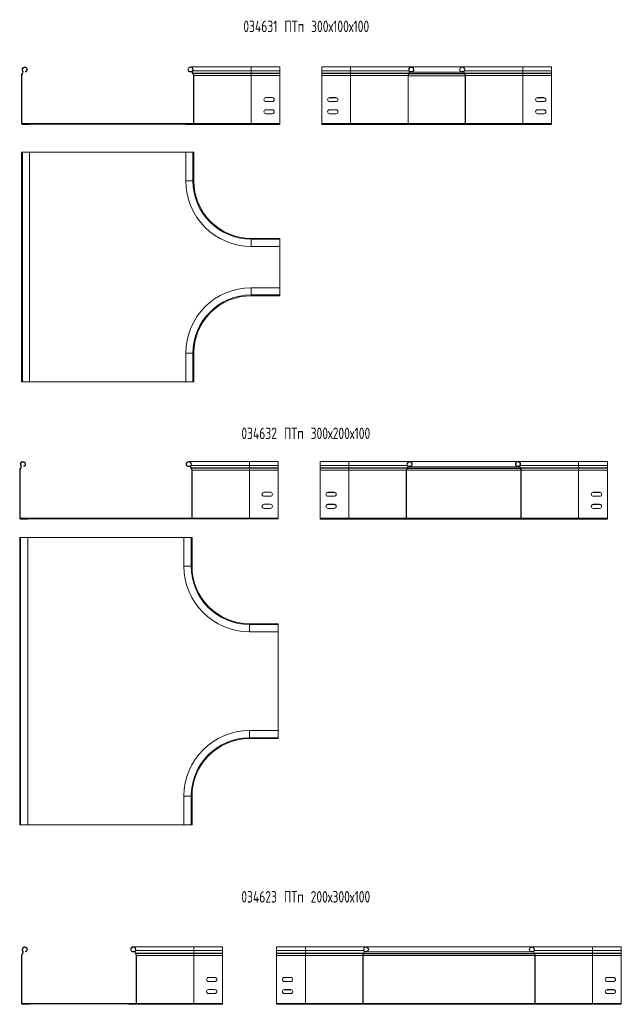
# Model space of a CAD drawing. Header units: millimetres. Extents: x -30 to 5502, y -3600 to 345.
# Tile 4 of 5: x 2569 to 3617, y -1876 to -163. Entities that reach past the tile are written whole.
import ezdxf

# ---------------------------------------------------------------- set-up
doc = ezdxf.new("R2010")
doc.units = ezdxf.units.MM
doc.styles.add('SLDTEXTSTYLE0', font='TXT', dxfattribs={"width": 0.7, "bigfont": 'bigfont'})

msp = doc.modelspace()

# ---------------------------------------------------------------- linework, layer by layer
at = {"color": 7, "linetype": 'Continuous', "lineweight": 15}
for p, q in [((2573.9, -256.2), (2573.6, -256.6)), ((2573.6, -256.6), (2574.2, -257)), ((2574.5, -256.6), (2573.9, -256.2)), ((2574.2, -251.9), (2574.8, -251.5)), ((2574.5, -256.6), (2574.2, -257)), ((2579.7, -253.9), (2579.5, -253.2)), ((2865.2, -253.7), (2865.4, -253.2)), ((2865.2, -253.7), (2869.7, -253.7)), ((2865.4, -253.2), (2869.7, -253.2)), ((2972.5, -244.9), (2866.8, -244.9)), ((2870.8, -251.7), (2870.3, -251.4)), ((2871, -256.1), (2870.6, -256.4)), ((2870.9, -256.8), (2870.6, -256.4)), ((2870.8, -251.7), (2972.5, -251.7)), ((2871.3, -256.5), (2870.9, -256.8)), ((2871.3, -256.5), (2871, -256.1)), ((2871, -256.1), (2972.5, -256.1)), ((2871.3, -256.5), (2972.5, -256.5)), ((3022.5, -244.9), (2972.5, -244.9)), ((2972.5, -256.1), (2972.5, -251.7)), ((2972.5, -251.7), (3022.5, -251.7)), ((2972.5, -256.5), (2972.5, -256.1)), ((2972.5, -256.1), (3022.5, -256.1)), ((2972.5, -260), (2972.5, -256.5)), ((2972.5, -256.5), (3022.5, -256.5)), ((3022.5, -251.7), (3022.5, -244.9)), ((3022.5, -256.1), (3022.5, -251.7)), ((3022.5, -256.5), (3022.5, -256.1)), ((3022.5, -260), (3022.5, -256.5)), ((3145.4, -244.9), (3095.4, -244.9)), ((3095.4, -251.7), (3095.4, -244.9)), ((3095.4, -251.7), (3145.4, -251.7)), ((3095.4, -256.1), (3095.4, -251.7)), ((3095.4, -256.5), (3095.4, -256.1)), ((3095.4, -256.1), (3145.4, -256.1)), ((3095.4, -260), (3095.4, -256.5)), ((3095.4, -256.5), (3145.4, -256.5)), ((3251.1, -244.9), (3145.4, -244.9)), ((3145.4, -251.7), (3247.1, -251.7)), ((3145.4, -256.1), (3145.4, -251.7)), ((3145.4, -256.5), (3145.4, -256.1)), ((3145.4, -256.1), (3246.8, -256.1)), ((3145.4, -260), (3145.4, -256.5)), ((3145.4, -256.5), (3246.5, -256.5)), ((3246.5, -256.5), (3246.8, -256.1)), ((3246.5, -256.5), (3247, -256.8)), ((3246.8, -256.1), (3247.3, -256.4)), ((3247, -256.8), (3247.3, -256.4)), ((3247.1, -251.7), (3247.6, -251.4)), ((3248.1, -253.2), (3252.4, -253.2)), ((3248.2, -253.7), (3252.6, -253.7)), ((3248.2, -253.9), (3342.6, -253.9)), ((3338.5, -245.1), (3252.2, -245.1)), ((3252.6, -253.7), (3252.4, -253.2)), ((3338.1, -253.7), (3338.3, -253.2)), ((3338.1, -253.7), (3342.6, -253.7)), ((3338.3, -253.2), (3342.6, -253.2)), ((3445.4, -244.9), (3339.7, -244.9)), ((3343.7, -251.7), (3343.2, -251.4)), ((3343.9, -256.1), (3343.5, -256.4)), ((3343.8, -256.8), (3343.5, -256.4)), ((3343.7, -251.7), (3445.4, -251.7)), ((3344.2, -256.5), (3343.8, -256.8)), ((3344.2, -256.5), (3343.9, -256.1)), ((3343.9, -256.1), (3445.4, -256.1)), ((3344.2, -256.5), (3445.4, -256.5)), ((3495.4, -244.9), (3445.4, -244.9)), ((3445.4, -256.1), (3445.4, -251.7)), ((3445.4, -251.7), (3495.4, -251.7)), ((3445.4, -256.5), (3445.4, -256.1)), ((3445.4, -256.1), (3495.4, -256.1)), ((3445.4, -260), (3445.4, -256.5)), ((3445.4, -256.5), (3495.4, -256.5)), ((3495.4, -251.7), (3495.4, -244.9)), ((3495.4, -256.1), (3495.4, -251.7)), ((3495.4, -256.5), (3495.4, -256.1)), ((3495.4, -260), (3495.4, -256.5)), ((2573.2, -260.2), (2572.5, -260.2)), ((2572.5, -260.2), (2572.5, -343.6)), ((2573.2, -260.2), (2573.2, -343.6)), ((2872.5, -260), (2871.9, -260)), ((2871.9, -343.4), (2871.9, -260)), ((2872.5, -343.4), (2872.5, -260)), ((2872.5, -260), (2972.5, -260)), ((2972.5, -343.4), (2972.5, -260)), ((2972.5, -260), (3022.5, -260)), ((3022.5, -343.4), (3022.5, -260)), ((3095.4, -260), (3145.4, -260)), ((3095.4, -343.4), (3095.4, -260)), ((3145.4, -260), (3245.4, -260)), ((3145.4, -343.4), (3145.4, -260)), ((3245.4, -260), (3245.9, -260)), ((3245.4, -343.4), (3245.4, -260)), ((3245.9, -343.4), (3245.9, -260)), ((3345.4, -260), (3344.8, -260)), ((3344.8, -343.4), (3344.8, -260)), ((3345.4, -343.4), (3345.4, -260)), ((3345.4, -260), (3445.4, -260)), ((3445.4, -343.4), (3445.4, -260)), ((3445.4, -260), (3495.4, -260)), ((3495.4, -343.4), (3495.4, -260)), ((3009, -298.4), (2998, -298.4)), ((2998, -305.4), (3009, -305.4)), ((3108.9, -298.4), (3119.9, -298.4)), ((3119.9, -298.6), (3108.9, -298.6)), ((3119.9, -305.4), (3108.9, -305.4)), ((3481.9, -298.4), (3470.9, -298.4)), ((3481.9, -298.6), (3470.9, -298.6)), ((3470.9, -305.4), (3481.9, -305.4)), ((3009, -319.4), (2998, -319.4)), ((3108.9, -319.4), (3119.9, -319.4)), ((3119.9, -319.6), (3108.9, -319.6)), ((3481.9, -319.4), (3470.9, -319.4)), ((3481.9, -319.6), (3470.9, -319.6)), ((2998, -326.4), (3009, -326.4)), ((3119.9, -326.4), (3108.9, -326.4)), ((3470.9, -326.4), (3481.9, -326.4)), ((2572.5, -343.6), (2573.2, -343.6)), ((2574, -343.7), (2574, -344.4)), ((2574, -343.7), (2871, -343.7)), ((2574, -344.4), (2871, -344.4)), ((2574, -344.4), (2574, -345.1)), ((2574, -344.4), (2586.5, -344.4)), ((2574, -345.1), (2586.5, -345.1)), ((2586.5, -344.4), (2586.5, -345.1)), ((2858.5, -344.4), (2871, -344.4)), ((2858.5, -344.9), (2858.5, -344.4)), ((2858.5, -344.9), (2871, -344.9)), ((2871, -343.7), (2871, -344.4)), ((2871, -343.7), (2871.9, -343.7)), ((2871, -344.9), (2871, -344.4)), ((2871, -344.9), (2972.5, -344.9)), ((2872.5, -343.4), (2871.9, -343.4)), ((2872.5, -343.4), (2972.5, -343.4)), ((2972.5, -344.9), (2972.5, -343.4)), ((2972.5, -343.4), (3022.5, -343.4)), ((2972.5, -344.9), (3022.5, -344.9)), ((3022.5, -344.9), (3022.5, -343.4)), ((3095.4, -343.4), (3145.4, -343.4)), ((3095.4, -344.9), (3095.4, -343.4)), ((3095.4, -344.9), (3145.4, -344.9)), ((3095.4, -344.9), (3095.4, -345.1)), ((3095.4, -345.1), (3495.4, -345.1)), ((3145.4, -343.4), (3245.4, -343.4)), ((3145.4, -344.9), (3145.4, -343.4)), ((3145.4, -344.9), (3246.9, -344.9)), ((3245.4, -343.4), (3245.9, -343.4)), ((3246, -343.7), (3246.9, -343.7)), ((3246.9, -343.7), (3246.9, -344.4)), ((3246.9, -343.7), (3343.9, -343.7)), ((3246.9, -344.4), (3343.9, -344.4)), ((3246.9, -344.9), (3246.9, -344.4)), ((3259.4, -344.4), (3246.9, -344.4)), ((3259.4, -344.9), (3246.9, -344.9)), ((3259.4, -344.9), (3259.4, -344.4)), ((3331.4, -344.9), (3331.4, -344.4)), ((3331.4, -344.4), (3343.9, -344.4)), ((3331.4, -344.9), (3343.9, -344.9)), ((3343.9, -343.7), (3343.9, -344.4)), ((3343.9, -343.7), (3344.8, -343.7)), ((3343.9, -344.9), (3343.9, -344.4)), ((3343.9, -344.9), (3445.4, -344.9)), ((3345.4, -343.4), (3344.8, -343.4)), ((3345.4, -343.4), (3445.4, -343.4)), ((3445.4, -344.9), (3445.4, -343.4)), ((3445.4, -343.4), (3495.4, -343.4)), ((3445.4, -344.9), (3495.4, -344.9)), ((3495.4, -344.9), (3495.4, -343.4)), ((3495.4, -344.9), (3495.4, -345.1)), ((2572.5, -393.3), (2572.5, -793.3)), ((2572.5, -393.3), (2574, -393.3)), ((2574, -393.3), (2574, -793.3)), ((2574, -393.3), (2586.5, -393.3)), ((2586.5, -393.3), (2858.5, -393.3)), ((2586.5, -393.3), (2586.5, -793.3)), ((2858.5, -393.3), (2858.5, -443.3)), ((2858.5, -393.3), (2871, -393.3)), ((2871, -393.3), (2871, -443.3)), ((2871, -393.3), (2872.5, -393.3)), ((2872.5, -393.3), (2872.5, -443.3)), ((2858.5, -443.3), (2871, -443.3)), ((2871, -443.3), (2872.5, -443.3)), ((2972.5, -544.8), (2972.5, -543.3)), ((2972.5, -543.3), (3022.5, -543.3)), ((2972.5, -557.3), (2972.5, -544.8)), ((2972.5, -544.8), (3022.5, -544.8)), ((3022.5, -544.8), (3022.5, -543.3)), ((3022.5, -557.3), (3022.5, -544.8)), ((2972.5, -557.3), (3022.5, -557.3)), ((3022.5, -557.3), (3022.5, -629.3)), ((2972.5, -629.3), (2972.5, -641.8)), ((3022.5, -629.3), (2972.5, -629.3)), ((3022.5, -629.3), (3022.5, -641.8)), ((2972.5, -641.8), (2972.5, -643.3)), ((3022.5, -641.8), (2972.5, -641.8)), ((3022.5, -643.3), (2972.5, -643.3)), ((3022.5, -641.8), (3022.5, -643.3)), ((2858.5, -743.3), (2858.5, -793.3)), ((2858.5, -743.3), (2871, -743.3)), ((2871, -743.3), (2871, -793.3)), ((2871, -743.3), (2872.5, -743.3)), ((2872.5, -743.3), (2872.5, -793.3)), ((2572.5, -793.3), (2574, -793.3)), ((2574, -793.3), (2586.5, -793.3)), ((2858.5, -793.3), (2586.5, -793.3)), ((2858.5, -793.3), (2871, -793.3)), ((2871, -793.3), (2872.5, -793.3)), ((2571.1, -938.7), (2571.7, -938.4)), ((2576.6, -940.7), (2576.4, -940.1)), ((2862.1, -940.6), (2862.3, -940)), ((2862.1, -940.6), (2866.6, -940.6)), ((2862.3, -940), (2866.6, -940)), ((2969.4, -931.7), (2863.7, -931.7)), ((2867.6, -938.5), (2867.2, -938.3)), ((2867.6, -938.5), (2969.4, -938.5)), ((3019.4, -931.7), (2969.4, -931.7)), ((2969.4, -942.9), (2969.4, -938.5)), ((2969.4, -938.5), (3019.4, -938.5)), ((3019.4, -938.5), (3019.4, -931.7)), ((3019.4, -942.9), (3019.4, -938.5)), ((3142.4, -931.7), (3092.4, -931.7)), ((3092.4, -938.5), (3092.4, -931.7)), ((3092.4, -938.5), (3142.4, -938.5)), ((3092.4, -942.9), (3092.4, -938.5)), ((3248.1, -931.7), (3142.4, -931.7)), ((3142.4, -942.9), (3142.4, -938.5)), ((3142.4, -938.5), (3244.1, -938.5)), ((3244.1, -938.5), (3244.6, -938.3)), ((3245.2, -940), (3249.5, -940)), ((3245.2, -940.6), (3249.7, -940.6)), ((3245.2, -940.7), (3439.6, -940.7)), ((3435.6, -931.9), (3249.3, -931.9)), ((3249.7, -940.6), (3249.5, -940)), ((3435.2, -940.6), (3435.4, -940)), ((3435.2, -940.6), (3439.6, -940.6)), ((3435.4, -940), (3439.7, -940)), ((3542.4, -931.7), (3436.8, -931.7)), ((3440.7, -938.5), (3440.2, -938.3)), ((3440.7, -938.5), (3542.4, -938.5)), ((3592.4, -931.7), (3542.4, -931.7)), ((3542.4, -942.9), (3542.4, -938.5)), ((3542.4, -938.5), (3592.4, -938.5)), ((3592.4, -938.5), (3592.4, -931.7)), ((3592.4, -942.9), (3592.4, -938.5)), ((2570.1, -947), (2569.4, -947)), ((2569.4, -947), (2569.4, -1030.4)), ((2570.1, -947), (2570.1, -1030.4)), ((2570.8, -943), (2570.5, -943.4)), ((2570.5, -943.4), (2571.1, -943.9)), ((2571.4, -943.5), (2570.8, -943)), ((2571.4, -943.5), (2571.1, -943.9)), ((2867.9, -942.9), (2867.5, -943.2)), ((2867.8, -943.6), (2867.5, -943.2)), ((2868.2, -943.3), (2867.8, -943.6)), ((2868.2, -943.3), (2867.9, -942.9)), ((2867.9, -942.9), (2969.4, -942.9)), ((2868.2, -943.3), (2969.4, -943.3)), ((2869.4, -946.9), (2868.8, -946.9)), ((2868.8, -1030.2), (2868.8, -946.9)), ((2869.4, -1030.2), (2869.4, -946.9)), ((2869.4, -946.9), (2969.4, -946.9)), ((2969.4, -943.3), (2969.4, -942.9)), ((2969.4, -942.9), (3019.4, -942.9)), ((2969.4, -946.9), (2969.4, -943.3)), ((2969.4, -943.3), (3019.4, -943.3)), ((2969.4, -1030.2), (2969.4, -946.9)), ((2969.4, -946.9), (3019.4, -946.9)), ((3019.4, -943.3), (3019.4, -942.9)), ((3019.4, -946.9), (3019.4, -943.3)), ((3019.4, -1030.2), (3019.4, -946.9)), ((3092.4, -943.3), (3092.4, -942.9)), ((3092.4, -942.9), (3142.4, -942.9)), ((3092.4, -946.9), (3092.4, -943.3)), ((3092.4, -943.3), (3142.4, -943.3)), ((3092.4, -946.9), (3142.4, -946.9)), ((3092.4, -1030.2), (3092.4, -946.9)), ((3142.4, -942.9), (3243.9, -942.9)), ((3142.4, -943.3), (3142.4, -942.9)), ((3142.4, -946.9), (3142.4, -943.3)), ((3142.4, -943.3), (3243.6, -943.3)), ((3142.4, -946.9), (3242.4, -946.9)), ((3142.4, -1030.2), (3142.4, -946.9)), ((3242.4, -946.9), (3243, -946.9)), ((3242.4, -1030.2), (3242.4, -946.9)), ((3243, -1030.2), (3243, -946.9)), ((3243.6, -943.3), (3243.9, -942.9)), ((3243.6, -943.3), (3244, -943.6)), ((3243.9, -942.9), (3244.3, -943.2)), ((3244, -943.6), (3244.3, -943.2)), ((3441, -942.9), (3440.5, -943.2)), ((3440.8, -943.6), (3440.5, -943.2)), ((3441.3, -943.3), (3440.8, -943.6)), ((3441.3, -943.3), (3441, -942.9)), ((3441, -942.9), (3542.4, -942.9)), ((3441.3, -943.3), (3542.4, -943.3)), ((3442.4, -946.9), (3441.9, -946.9)), ((3441.9, -1030.2), (3441.9, -946.9)), ((3442.4, -1030.2), (3442.4, -946.9)), ((3442.4, -946.9), (3542.4, -946.9)), ((3542.4, -943.3), (3542.4, -942.9)), ((3542.4, -942.9), (3592.4, -942.9)), ((3542.4, -946.9), (3542.4, -943.3)), ((3542.4, -943.3), (3592.4, -943.3)), ((3542.4, -1030.2), (3542.4, -946.9)), ((3542.4, -946.9), (3592.4, -946.9)), ((3592.4, -943.3), (3592.4, -942.9)), ((3592.4, -946.9), (3592.4, -943.3)), ((3592.4, -1030.2), (3592.4, -946.9)), ((3005.9, -985.2), (2994.9, -985.2)), ((2994.9, -992.2), (3005.9, -992.2)), ((3105.9, -985.2), (3116.9, -985.2)), ((3116.9, -985.4), (3105.9, -985.4)), ((3116.9, -992.2), (3105.9, -992.2)), ((3578.9, -985.2), (3567.9, -985.2)), ((3578.9, -985.4), (3567.9, -985.4)), ((3567.9, -992.2), (3578.9, -992.2)), ((3005.9, -1006.2), (2994.9, -1006.2)), ((3105.9, -1006.2), (3116.9, -1006.2)), ((3116.9, -1006.4), (3105.9, -1006.4)), ((3578.9, -1006.2), (3567.9, -1006.2)), ((3578.9, -1006.4), (3567.9, -1006.4)), ((2994.9, -1013.2), (3005.9, -1013.2)), ((3116.9, -1013.2), (3105.9, -1013.2)), ((3567.9, -1013.2), (3578.9, -1013.2)), ((2569.4, -1030.4), (2570.1, -1030.4)), ((2570.9, -1030.5), (2570.9, -1031.2)), ((2570.9, -1030.5), (2867.9, -1030.5)), ((2570.9, -1031.2), (2867.9, -1031.2)), ((2570.9, -1031.2), (2570.9, -1031.9)), ((2570.9, -1031.2), (2583.4, -1031.2)), ((2570.9, -1031.9), (2583.4, -1031.9)), ((2583.4, -1031.2), (2583.4, -1031.9)), ((2855.4, -1031.7), (2855.4, -1031.2)), ((2855.4, -1031.2), (2867.9, -1031.2)), ((2855.4, -1031.7), (2867.9, -1031.7)), ((2867.9, -1030.5), (2867.9, -1031.2)), ((2867.9, -1030.5), (2868.8, -1030.5)), ((2867.9, -1031.7), (2867.9, -1031.2)), ((2867.9, -1031.7), (2969.4, -1031.7)), ((2869.4, -1030.2), (2868.8, -1030.2)), ((2869.4, -1030.2), (2969.4, -1030.2)), ((2969.4, -1031.7), (2969.4, -1030.2)), ((2969.4, -1030.2), (3019.4, -1030.2)), ((2969.4, -1031.7), (3019.4, -1031.7)), ((3019.4, -1031.7), (3019.4, -1030.2)), ((3092.4, -1031.7), (3092.4, -1030.2)), ((3092.4, -1030.2), (3142.4, -1030.2)), ((3092.4, -1031.7), (3092.4, -1031.9)), ((3092.4, -1031.7), (3142.4, -1031.7)), ((3092.4, -1031.9), (3592.4, -1031.9)), ((3142.4, -1030.2), (3242.4, -1030.2)), ((3142.4, -1031.7), (3142.4, -1030.2)), ((3142.4, -1031.7), (3243.9, -1031.7)), ((3242.4, -1030.2), (3243, -1030.2)), ((3243, -1030.5), (3243.9, -1030.5)), ((3243.9, -1030.5), (3243.9, -1031.2)), ((3243.9, -1030.5), (3440.9, -1030.5)), ((3243.9, -1031.2), (3440.9, -1031.2)), ((3256.4, -1031.2), (3243.9, -1031.2)), ((3243.9, -1031.7), (3243.9, -1031.2)), ((3256.4, -1031.7), (3243.9, -1031.7)), ((3256.4, -1031.7), (3256.4, -1031.2)), ((3428.4, -1031.2), (3440.9, -1031.2)), ((3428.4, -1031.7), (3428.4, -1031.2)), ((3428.4, -1031.7), (3440.9, -1031.7)), ((3440.9, -1030.5), (3440.9, -1031.2)), ((3440.9, -1030.5), (3441.8, -1030.5)), ((3440.9, -1031.7), (3440.9, -1031.2)), ((3440.9, -1031.7), (3542.4, -1031.7)), ((3442.4, -1030.2), (3441.9, -1030.2)), ((3442.4, -1030.2), (3542.4, -1030.2)), ((3542.4, -1031.7), (3542.4, -1030.2)), ((3542.4, -1030.2), (3592.4, -1030.2)), ((3542.4, -1031.7), (3592.4, -1031.7)), ((3592.4, -1031.7), (3592.4, -1030.2)), ((3592.4, -1031.7), (3592.4, -1031.9)), ((2569.4, -1064), (2569.4, -1564)), ((2569.4, -1064), (2570.9, -1064)), ((2570.9, -1064), (2570.9, -1564)), ((2570.9, -1064), (2583.4, -1064)), ((2583.4, -1064), (2855.4, -1064)), ((2583.4, -1064), (2583.4, -1564)), ((2855.4, -1064), (2855.4, -1114)), ((2855.4, -1064), (2867.9, -1064)), ((2867.9, -1064), (2867.9, -1114)), ((2867.9, -1064), (2869.4, -1064)), ((2869.4, -1064), (2869.4, -1114)), ((2855.4, -1114), (2867.9, -1114)), ((2867.9, -1114), (2869.4, -1114)), ((2969.4, -1215.5), (2969.4, -1214)), ((2969.4, -1214), (3019.4, -1214)), ((2969.4, -1228), (2969.4, -1215.5)), ((2969.4, -1215.5), (3019.4, -1215.5)), ((3019.4, -1215.5), (3019.4, -1214)), ((3019.4, -1228), (3019.4, -1215.5)), ((2969.4, -1228), (3019.4, -1228)), ((3019.4, -1228), (3019.4, -1400)), ((2969.4, -1400), (2969.4, -1412.5)), ((3019.4, -1400), (2969.4, -1400)), ((3019.4, -1400), (3019.4, -1412.5)), ((2969.4, -1412.5), (2969.4, -1414)), ((3019.4, -1412.5), (2969.4, -1412.5)), ((3019.4, -1414), (2969.4, -1414)), ((3019.4, -1412.5), (3019.4, -1414)), ((2855.4, -1514), (2867.9, -1514)), ((2855.4, -1514), (2855.4, -1564)), ((2867.9, -1514), (2867.9, -1564)), ((2867.9, -1514), (2869.4, -1514)), ((2869.4, -1514), (2869.4, -1564)), ((2569.4, -1564), (2570.9, -1564)), ((2570.9, -1564), (2583.4, -1564)), ((2855.4, -1564), (2583.4, -1564)), ((2855.4, -1564), (2867.9, -1564)), ((2867.9, -1564), (2869.4, -1564)), ((2872.6, -1776.2), (2767, -1776.2)), ((2922.6, -1776.2), (2872.6, -1776.2)), ((2922.6, -1783), (2922.6, -1776.2)), ((3066.7, -1776.2), (3016.7, -1776.2)), ((3016.7, -1783), (3016.7, -1776.2)), ((3172.4, -1776.2), (3066.7, -1776.2)), ((3459.9, -1776.4), (3173.5, -1776.4)), ((3566.7, -1776.2), (3461, -1776.2)), ((3616.7, -1776.2), (3566.7, -1776.2)), ((3616.7, -1783), (3616.7, -1776.2)), ((2573.3, -1791.5), (2572.6, -1791.5)), ((2572.6, -1791.5), (2572.6, -1874.9)), ((2573.3, -1791.5), (2573.3, -1874.9)), ((2574.1, -1787.5), (2573.8, -1787.9)), ((2573.8, -1787.9), (2574.4, -1788.3)), ((2574.7, -1787.9), (2574.1, -1787.5)), ((2574.3, -1783.2), (2575, -1782.8)), ((2574.7, -1787.9), (2574.4, -1788.3)), ((2579.9, -1785.2), (2579.6, -1784.5)), ((2765.4, -1785), (2765.6, -1784.5)), ((2765.4, -1785), (2769.8, -1785)), ((2765.6, -1784.5), (2769.9, -1784.5)), ((2770.9, -1783), (2770.4, -1782.7)), ((2771.2, -1787.4), (2770.7, -1787.7)), ((2771, -1788.1), (2770.7, -1787.7)), ((2770.9, -1783), (2872.6, -1783)), ((2771.5, -1787.8), (2771, -1788.1)), ((2771.5, -1787.8), (2771.2, -1787.4)), ((2771.2, -1787.4), (2872.6, -1787.4)), ((2771.5, -1787.8), (2872.6, -1787.8)), ((2772.6, -1791.3), (2772.1, -1791.3)), ((2772.1, -1874.7), (2772.1, -1791.3)), ((2772.6, -1874.7), (2772.6, -1791.3)), ((2772.6, -1791.3), (2872.6, -1791.3)), ((2872.6, -1787.4), (2872.6, -1783)), ((2872.6, -1783), (2922.6, -1783)), ((2872.6, -1787.8), (2872.6, -1787.4)), ((2872.6, -1787.4), (2922.6, -1787.4)), ((2872.6, -1791.3), (2872.6, -1787.8)), ((2872.6, -1787.8), (2922.6, -1787.8)), ((2872.6, -1874.7), (2872.6, -1791.3)), ((2872.6, -1791.3), (2922.6, -1791.3)), ((2922.6, -1787.4), (2922.6, -1783)), ((2922.6, -1787.8), (2922.6, -1787.4)), ((2922.6, -1791.3), (2922.6, -1787.8)), ((2922.6, -1874.7), (2922.6, -1791.3)), ((3016.7, -1783), (3066.7, -1783)), ((3016.7, -1787.4), (3016.7, -1783)), ((3016.7, -1787.8), (3016.7, -1787.4)), ((3016.7, -1787.4), (3066.7, -1787.4)), ((3016.7, -1791.3), (3016.7, -1787.8)), ((3016.7, -1787.8), (3066.7, -1787.8)), ((3016.7, -1874.7), (3016.7, -1791.3)), ((3016.7, -1791.3), (3066.7, -1791.3)), ((3066.7, -1783), (3168.4, -1783)), ((3066.7, -1787.4), (3066.7, -1783)), ((3066.7, -1787.8), (3066.7, -1787.4)), ((3066.7, -1787.4), (3168.2, -1787.4)), ((3066.7, -1791.3), (3066.7, -1787.8)), ((3066.7, -1787.8), (3167.9, -1787.8)), ((3066.7, -1791.3), (3166.7, -1791.3)), ((3066.7, -1874.7), (3066.7, -1791.3)), ((3166.7, -1791.3), (3167.3, -1791.3)), ((3166.7, -1874.7), (3166.7, -1791.3)), ((3167.3, -1874.7), (3167.3, -1791.3)), ((3167.9, -1787.8), (3168.2, -1787.4)), ((3167.9, -1787.8), (3168.3, -1788.1)), ((3168.2, -1787.4), (3168.6, -1787.7)), ((3168.3, -1788.1), (3168.6, -1787.7)), ((3168.4, -1783), (3168.9, -1782.7)), ((3169.5, -1784.5), (3173.8, -1784.5)), ((3169.5, -1785), (3174, -1785)), ((3169.5, -1785.2), (3463.9, -1785.2)), ((3174, -1785), (3173.8, -1784.5)), ((3459.5, -1785), (3459.6, -1784.5)), ((3459.5, -1785), (3463.9, -1785)), ((3459.6, -1784.5), (3463.9, -1784.5)), ((3465, -1783), (3464.5, -1782.7)), ((3465.2, -1787.4), (3464.8, -1787.7)), ((3465.1, -1788.1), (3464.8, -1787.7)), ((3465, -1783), (3566.7, -1783)), ((3465.5, -1787.8), (3465.1, -1788.1)), ((3465.5, -1787.8), (3465.2, -1787.4)), ((3465.2, -1787.4), (3566.7, -1787.4)), ((3465.5, -1787.8), (3566.7, -1787.8)), ((3466.7, -1791.3), (3466.2, -1791.3)), ((3466.2, -1874.7), (3466.2, -1791.3)), ((3466.7, -1874.7), (3466.7, -1791.3)), ((3466.7, -1791.3), (3566.7, -1791.3)), ((3566.7, -1787.4), (3566.7, -1783)), ((3566.7, -1783), (3616.7, -1783)), ((3566.7, -1787.8), (3566.7, -1787.4)), ((3566.7, -1787.4), (3616.7, -1787.4)), ((3566.7, -1791.3), (3566.7, -1787.8)), ((3566.7, -1787.8), (3616.7, -1787.8)), ((3566.7, -1874.7), (3566.7, -1791.3)), ((3566.7, -1791.3), (3616.7, -1791.3)), ((3616.7, -1787.4), (3616.7, -1783)), ((3616.7, -1787.8), (3616.7, -1787.4)), ((3616.7, -1791.3), (3616.7, -1787.8)), ((3616.7, -1874.7), (3616.7, -1791.3)), ((2909.1, -1829.7), (2898.1, -1829.7)), ((3030.2, -1829.7), (3041.2, -1829.7)), ((3041.2, -1829.9), (3030.2, -1829.9)), ((3603.2, -1829.7), (3592.2, -1829.7)), ((3603.2, -1829.9), (3592.2, -1829.9)), ((2898.1, -1836.7), (2909.1, -1836.7)), ((3041.2, -1836.7), (3030.2, -1836.7)), ((3592.2, -1836.7), (3603.2, -1836.7)), ((2909.1, -1850.7), (2898.1, -1850.7)), ((2898.1, -1857.7), (2909.1, -1857.7)), ((3030.2, -1850.7), (3041.2, -1850.7)), ((3041.2, -1850.9), (3030.2, -1850.9)), ((3041.2, -1857.7), (3030.2, -1857.7)), ((3603.2, -1850.7), (3592.2, -1850.7)), ((3603.2, -1850.9), (3592.2, -1850.9)), ((3592.2, -1857.7), (3603.2, -1857.7)), ((2572.6, -1874.9), (2573.3, -1874.9)), ((2574.1, -1875), (2574.1, -1875.7)), ((2574.1, -1875), (2771.1, -1875)), ((2574.1, -1875.7), (2771.1, -1875.7)), ((2574.1, -1875.7), (2574.1, -1876.4)), ((2574.1, -1875.7), (2586.6, -1875.7)), ((2574.1, -1876.4), (2586.6, -1876.4)), ((2586.6, -1875.7), (2586.6, -1876.4)), ((2758.6, -1876.2), (2758.6, -1875.7)), ((2758.6, -1875.7), (2771.1, -1875.7)), ((2758.6, -1876.2), (2771.1, -1876.2)), ((2771.1, -1875), (2771.1, -1875.7)), ((2771.1, -1875), (2772, -1875)), ((2771.1, -1876.2), (2771.1, -1875.7)), ((2771.1, -1876.2), (2872.6, -1876.2)), ((2772.6, -1874.7), (2772.1, -1874.7)), ((2772.6, -1874.7), (2872.6, -1874.7)), ((2872.6, -1876.2), (2872.6, -1874.7)), ((2872.6, -1874.7), (2922.6, -1874.7)), ((2872.6, -1876.2), (2922.6, -1876.2)), ((2922.6, -1876.2), (2922.6, -1874.7)), ((3016.7, -1874.7), (3066.7, -1874.7)), ((3016.7, -1876.2), (3016.7, -1874.7)), ((3016.7, -1876.2), (3016.7, -1876.4)), ((3016.7, -1876.2), (3066.7, -1876.2)), ((3016.7, -1876.4), (3616.7, -1876.4)), ((3066.7, -1874.7), (3166.7, -1874.7)), ((3066.7, -1876.2), (3066.7, -1874.7)), ((3066.7, -1876.2), (3168.2, -1876.2)), ((3166.7, -1874.7), (3167.3, -1874.7)), ((3167.3, -1875), (3168.2, -1875)), ((3168.2, -1875), (3168.2, -1875.7)), ((3168.2, -1875), (3465.2, -1875)), ((3168.2, -1875.7), (3465.2, -1875.7)), ((3168.2, -1876.2), (3168.2, -1875.7)), ((3180.7, -1875.7), (3168.2, -1875.7)), ((3180.7, -1876.2), (3168.2, -1876.2)), ((3180.7, -1876.2), (3180.7, -1875.7)), ((3452.7, -1875.7), (3465.2, -1875.7)), ((3452.7, -1876.2), (3452.7, -1875.7)), ((3452.7, -1876.2), (3465.2, -1876.2)), ((3465.2, -1875), (3465.2, -1875.7)), ((3465.2, -1875), (3466.1, -1875)), ((3465.2, -1876.2), (3465.2, -1875.7)), ((3465.2, -1876.2), (3566.7, -1876.2)), ((3466.7, -1874.7), (3466.2, -1874.7)), ((3466.7, -1874.7), (3566.7, -1874.7)), ((3566.7, -1876.2), (3566.7, -1874.7)), ((3566.7, -1874.7), (3616.7, -1874.7)), ((3566.7, -1876.2), (3616.7, -1876.2)), ((3616.7, -1876.2), (3616.7, -1874.7)), ((3616.7, -1876.2), (3616.7, -1876.4))]:
    msp.add_line(p, q, dxfattribs=at)
at = {"color": 8, "linetype": 'Continuous', "lineweight": 15}
for p, q in [((2972.5, -251.7), (2972.5, -244.9)), ((3145.4, -251.7), (3145.4, -244.9)), ((3246.8, -257), (3343.9, -257)), ((3247.1, -256.6), (3343.6, -256.6)), ((3445.4, -251.7), (3445.4, -244.9)), ((3245.9, -260.2), (3344.8, -260.2)), ((3245.9, -343.6), (3344.8, -343.6)), ((2969.4, -938.5), (2969.4, -931.7)), ((3142.4, -938.5), (3142.4, -931.7)), ((3542.4, -938.5), (3542.4, -931.7)), ((3243, -947), (3441.9, -947)), ((3243.9, -943.9), (3441, -943.9)), ((3244.2, -943.5), (3440.7, -943.5)), ((3243, -1030.4), (3441.9, -1030.4)), ((2872.6, -1783), (2872.6, -1776.2)), ((3066.7, -1783), (3066.7, -1776.2)), ((3566.7, -1783), (3566.7, -1776.2)), ((3167.3, -1791.5), (3466.2, -1791.5)), ((3168.2, -1788.3), (3465.3, -1788.3)), ((3168.4, -1787.9), (3465, -1787.9)), ((3167.3, -1874.9), (3466.1, -1874.9))]:
    msp.add_line(p, q, dxfattribs=at)
at = {"color": 7, "linetype": 'Continuous', "lineweight": 15}
for centre, radius, start, end in [((2578.5, -260.2), 6, 143.6463, 180), ((2578.5, -260.2), 5.3, 143.6463, 180), ((2578.1, -249.6), 4.55, 290.35, 209.6249), ((2570.7, -253.8), 4, 323.6463, 29.6249), ((2578.1, -249.6), 3.85, 290.35, 209.6249), ((2570.7, -253.8), 4.7, 323.6463, 29.6249), ((2866.8, -249.5), 4.55, 330.3606, 249.65), ((2866.8, -249.5), 4, 330.3606, 249.65), ((2874.2, -253.7), 4.55, 150.3606, 216.3634), ((2874.2, -253.7), 4, 150.3606, 216.3634), ((2866.5, -260), 5.45, 0, 36.3634), ((2866.5, -260), 6, 0, 36.3634), ((3251.4, -260), 6, 143.6366, 180), ((3251.4, -260), 5.45, 143.6366, 180), ((3251.1, -249.5), 4.55, 290.35, 209.6394), ((3243.6, -253.7), 4, 323.6366, 29.6394), ((3251.1, -249.5), 4, 290.35, 209.6394), ((3243.6, -253.7), 4.55, 323.6366, 29.6394), ((3339.7, -249.5), 4.55, 330.3606, 249.65), ((3339.7, -249.5), 4, 330.3606, 249.65), ((3347.1, -253.7), 4.55, 150.3606, 216.3634), ((3347.1, -253.7), 4, 150.3606, 216.3634), ((3339.4, -260), 5.45, 0, 36.3634), ((3339.4, -260), 6, 0, 36.3634), ((2998, -301.9), 3.5, 90, 270), ((3009, -301.9), 3.5, 270, 90), ((3108.9, -301.9), 3.5, 90, 270), ((3108.9, -302.1), 3.5, 90, 178.7721), ((3119.9, -301.9), 3.5, 270, 90), ((3119.9, -302.1), 3.5, 1.2279, 90), ((3470.9, -301.9), 3.5, 90, 270), ((3470.9, -302.1), 3.5, 90, 178.7541), ((3481.9, -301.9), 3.5, 270, 90), ((3481.9, -302.1), 3.5, 1.2378, 90), ((2998, -322.9), 3.5, 90, 270), ((3009, -322.9), 3.5, 270, 90), ((3108.9, -322.9), 3.5, 90, 270), ((3108.9, -323.1), 3.5, 90, 178.7721), ((3119.9, -322.9), 3.5, 270, 90), ((3119.9, -323.1), 3.5, 1.2279, 90), ((3470.9, -322.9), 3.5, 90, 270), ((3470.9, -323.1), 3.5, 90, 178.7721), ((3481.9, -322.9), 3.5, 270, 90), ((3481.9, -323.1), 3.5, 1.2378, 90), ((2574, -343.6), 1.5, 180, 270), ((2574, -343.6), 0.8, 180, 270), ((2871, -343.4), 0.95, 270, 0), ((2871, -343.4), 1.5, 270, 0), ((3246.9, -343.4), 1.5, 180, 270), ((3246.9, -343.4), 0.95, 180, 270), ((3343.9, -343.4), 0.95, 270, 0), ((3343.9, -343.4), 1.5, 270, 0), ((2972.5, -443.3), 114, 180, 270), ((2972.5, -443.3), 101.5, 180, 270), ((2972.5, -443.3), 100, 180, 270), ((2972.5, -743.3), 114, 90, 180), ((2972.5, -743.3), 101.5, 90, 180), ((2972.5, -743.3), 100, 90, 180), ((2575, -936.4), 4.55, 290.35, 209.6249), ((2567.6, -940.7), 4, 323.6463, 29.6249), ((2575, -936.4), 3.85, 290.35, 209.6249), ((2567.6, -940.7), 4.7, 323.6463, 29.6249), ((2863.7, -936.3), 4.55, 330.3606, 249.65), ((2863.7, -936.3), 4, 330.3606, 249.65), ((2871.1, -940.5), 4.55, 150.3606, 216.3634), ((2871.1, -940.5), 4, 150.3606, 216.3634), ((3248.1, -936.3), 4.55, 290.35, 209.6394), ((3240.7, -940.5), 4, 323.6366, 29.6394), ((3248.1, -936.3), 4, 290.35, 209.6394), ((3240.7, -940.5), 4.55, 323.6366, 29.6394), ((3436.8, -936.3), 4.55, 330.3606, 249.65), ((3436.8, -936.3), 4, 330.3606, 249.65), ((3444.2, -940.5), 4.55, 150.3606, 216.3634), ((3444.2, -940.5), 4, 150.3606, 216.3634), ((2575.4, -947), 6, 143.6463, 180), ((2575.4, -947), 5.3, 143.6463, 180), ((2863.4, -946.9), 5.45, 0, 36.3634), ((2863.4, -946.9), 6, 0, 36.3634), ((3248.4, -946.9), 6, 143.6366, 180), ((3248.4, -946.9), 5.45, 143.6366, 180), ((3436.4, -946.9), 5.45, 0, 36.3634), ((3436.4, -946.9), 6, 0, 36.3634), ((2994.9, -988.7), 3.5, 90, 270), ((3005.9, -988.7), 3.5, 270, 90), ((3105.9, -988.7), 3.5, 90, 270), ((3105.9, -988.9), 3.5, 90, 178.7721), ((3116.9, -988.7), 3.5, 270, 90), ((3116.9, -988.9), 3.5, 1.2279, 90), ((3567.9, -988.7), 3.5, 90, 270), ((3567.9, -988.9), 3.5, 90, 178.7721), ((3578.9, -988.7), 3.5, 270, 90), ((3578.9, -988.9), 3.5, 1.2279, 90), ((2994.9, -1009.7), 3.5, 90, 270), ((3005.9, -1009.7), 3.5, 270, 90), ((3105.9, -1009.7), 3.5, 90, 270), ((3105.9, -1009.9), 3.5, 90, 178.7721), ((3116.9, -1009.7), 3.5, 270, 90), ((3116.9, -1009.9), 3.5, 1.2279, 90), ((3567.9, -1009.7), 3.5, 90, 270), ((3567.9, -1009.9), 3.5, 90, 178.8011), ((3578.9, -1009.7), 3.5, 270, 90), ((3578.9, -1009.9), 3.5, 1.2122, 90), ((2570.9, -1030.4), 1.5, 180, 270), ((2570.9, -1030.4), 0.8, 180, 270), ((2867.9, -1030.2), 0.95, 270, 0), ((2867.9, -1030.2), 1.5, 270, 0), ((3243.9, -1030.2), 1.5, 180, 270), ((3243.9, -1030.2), 0.95, 180, 270), ((3440.9, -1030.2), 0.95, 270, 0), ((3440.9, -1030.2), 1.5, 270, 0), ((2969.4, -1114), 114, 180, 270), ((2969.4, -1114), 101.5, 180, 270), ((2969.4, -1114), 100, 180, 270), ((2969.4, -1514), 114, 90, 180), ((2969.4, -1514), 101.5, 90, 180), ((2969.4, -1514), 100, 90, 180), ((2578.3, -1780.9), 4.55, 290.35, 209.6249), ((2578.3, -1780.9), 3.85, 290.35, 209.6249), ((2767, -1780.8), 4.55, 330.3606, 249.65), ((2767, -1780.8), 4, 330.3606, 249.65), ((3172.4, -1780.8), 4.55, 290.35, 209.6394), ((3172.4, -1780.8), 4, 290.35, 209.6394), ((3461, -1780.8), 4.55, 330.3606, 249.65), ((3461, -1780.8), 4, 330.3606, 249.65), ((2578.6, -1791.5), 6, 143.6463, 180), ((2578.6, -1791.5), 5.3, 143.6463, 180), ((2570.9, -1785.1), 4, 323.6463, 29.6249), ((2570.9, -1785.1), 4.7, 323.6463, 29.6249), ((2774.4, -1785), 4.55, 150.3606, 216.3634), ((2774.4, -1785), 4, 150.3606, 216.3634), ((2766.6, -1791.3), 5.45, 0, 36.3634), ((2766.6, -1791.3), 6, 0, 36.3634), ((3172.7, -1791.3), 6, 143.6366, 180), ((3172.7, -1791.3), 5.45, 143.6366, 180), ((3165, -1785), 4, 323.6366, 29.6394), ((3165, -1785), 4.55, 323.6366, 29.6394), ((3468.5, -1785), 4.55, 150.3606, 216.3634), ((3468.5, -1785), 4, 150.3606, 216.3634), ((3460.7, -1791.3), 5.45, 0, 36.3634), ((3460.7, -1791.3), 6, 0, 36.3634), ((2898.1, -1833.2), 3.5, 90, 270), ((2909.1, -1833.2), 3.5, 270, 90), ((3030.2, -1833.2), 3.5, 90, 270), ((3030.2, -1833.4), 3.5, 90, 178.7721), ((3041.2, -1833.2), 3.5, 270, 90), ((3041.2, -1833.4), 3.5, 1.2279, 90), ((3592.2, -1833.2), 3.5, 90, 270), ((3592.2, -1833.4), 3.5, 90, 178.8147), ((3603.2, -1833.2), 3.5, 270, 90), ((3603.2, -1833.4), 3.5, 1.2279, 90), ((2898.1, -1854.2), 3.5, 90, 270), ((2909.1, -1854.2), 3.5, 270, 90), ((3030.2, -1854.2), 3.5, 90, 270), ((3030.2, -1854.4), 3.5, 90, 178.7721), ((3041.2, -1854.2), 3.5, 270, 90), ((3041.2, -1854.4), 3.5, 1.2279, 90), ((3592.2, -1854.2), 3.5, 90, 270), ((3592.2, -1854.4), 3.5, 90, 178.8147), ((3603.2, -1854.2), 3.5, 270, 90), ((3603.2, -1854.4), 3.5, 1.2279, 90), ((2574.1, -1874.9), 1.5, 180, 270), ((2574.1, -1874.9), 0.8, 180, 270), ((2771.1, -1874.7), 0.95, 270, 0), ((2771.1, -1874.7), 1.5, 270, 0), ((3168.2, -1874.7), 1.5, 180, 270), ((3168.2, -1874.7), 0.95, 180, 270), ((3465.2, -1874.7), 0.95, 270, 0), ((3465.2, -1874.7), 1.5, 270, 0)]:
    msp.add_arc(centre, radius, start, end, dxfattribs=at)

# ---------------------------------------------------------------- texts
at = {"color": 7, "linetype": 'Continuous', "lineweight": 0, "char_height": 20, "attachment_point": 1, "style": 'SLDTEXTSTYLE0'}
for s, insert in [('034631 \\M+18450\\M+18453\\M+18481 300\\M+18487100\\M+18487100', (2958.7, -164.4)), ('034632 \\M+18450\\M+18453\\M+18481 300\\M+18487200\\M+18487100', (2955.2, -872.7)), ('034623 \\M+18450\\M+18453\\M+18481 200\\M+18487300\\M+18487100', (2955.2, -1679.3))]:
    msp.add_mtext(s, dxfattribs=dict(at, insert=insert))

doc.saveas('drawing.dxf')
